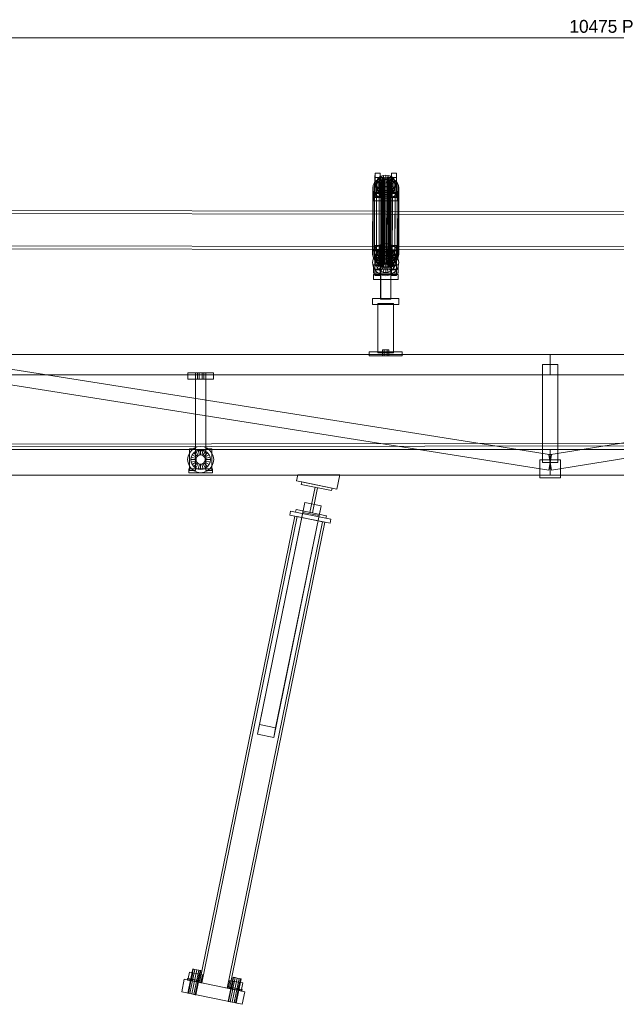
# Model space of a CAD drawing. Header units: millimetres. Extents: x -4738 to 65662, y -68080 to 6847.
# Tile 11 of 256: x 4168 to 5329, y -57278 to -55365. Entities that reach past the tile are written whole.
import ezdxf

# ---------------------------------------------------------------- set-up
doc = ezdxf.new("R2010")
doc.units = ezdxf.units.MM
doc.layers.add('COTAS_P', color=1, linetype='Continuous', lineweight=0)
doc.layers.add('R27_C10_CONJUNTO', color=7, linetype='Continuous', lineweight=0)
doc.dimstyles.new('R19_10', dxfattribs={"dimtxt": 25, "dimasz": 15, "dimexe": 15, "dimexo": 8, "dimgap": 10, "dimtad": 1, "dimtih": 1, "dimtoh": 1, "dimdsep": 46, "dimcen": 0.09, "dimadec": 0, "dimazin": 0, "dimtfac": 1, "dimtdec": 4, "dimtofl": 0, "dimtmove": 0, "dimatfit": 3, "dimfxl": 1, "dimtolj": 1, "dimtzin": 0, "dimarcsym": 0})

# ---------------------------------------------------------------- blocks, each defined once
blk = doc.blocks.new('DIM_R30_61')
at = {"layer": 'COTAS_P'}
for p, q in [((0, -55400), (15, -55395.5)), ((0, -56000), (0, -55400)), ((0, -55400), (10475, -55400)), ((0, -55400), (15, -55404.5)), ((10475, -55400), (10460, -55395.5)), ((10475, -55400), (10460, -55404.5)), ((10475, -56000), (10475, -55400))]:
    blk.add_line(p, q, dxfattribs=at)
blk.add_text('10475 P', height=25, dxfattribs=at).set_placement((5237.5, -55390))

msp = doc.modelspace()

# ---------------------------------------------------------------- linework, layer by layer
at = {"layer": 'R27_C10_CONJUNTO'}
for p, q in [((4859.174, -55671.066), (4859.186, -55663.036)), ((4869.174, -55671.066), (4859.174, -55671.066)), ((4859.203, -55710.385), (4859.174, -55671.066)), ((4859.186, -55663.036), (4869.186, -55663.036)), ((4859.186, -55663.036), (4859.216, -55702.355)), ((4866.756, -55671.445), (4870.689, -55668.971)), ((4869.186, -55663.036), (4869.174, -55671.066)), ((4869.174, -55671.066), (4869.203, -55710.385)), ((4869.216, -55702.355), (4869.186, -55663.036)), ((4870.689, -55668.971), (4870.678, -55675.854)), ((4870.689, -55668.971), (4875.27, -55667.416)), ((4875.695, -55676.065), (4870.689, -55668.971)), ((4873.596, -55671.53), (4880.169, -55670.821)), ((4875.27, -55667.416), (4875.26, -55674.299)), ((4875.27, -55667.416), (4880.188, -55666.886)), ((4877.865, -55675.329), (4875.27, -55667.416)), ((4880.169, -55670.821), (4879.97, -55799.875)), ((4880.169, -55670.821), (4886.744, -55671.53)), ((4880.188, -55666.886), (4880.177, -55673.769)), ((4880.194, -55675.078), (4880.188, -55666.886)), ((4880.188, -55666.886), (4885.106, -55667.416)), ((4882.523, -55675.329), (4885.106, -55667.416)), ((4884.695, -55676.065), (4889.689, -55668.971)), ((4885.106, -55667.416), (4885.095, -55674.299)), ((4885.106, -55667.416), (4889.689, -55668.971)), ((4889.689, -55668.971), (4889.678, -55675.854)), ((4889.689, -55668.971), (4893.626, -55671.445)), ((4891.174, -55671.066), (4891.186, -55663.036)), ((4901.174, -55671.066), (4891.174, -55671.066)), ((4891.203, -55710.385), (4891.174, -55671.066)), ((4891.186, -55663.036), (4901.186, -55663.036)), ((4891.186, -55663.036), (4891.216, -55702.355)), ((4901.186, -55663.036), (4901.174, -55671.066)), ((4901.174, -55671.066), (4901.203, -55710.385)), ((4901.216, -55702.355), (4901.186, -55663.036)), ((4854.785, -55691.627), (4855.647, -55686.242)), ((4855.647, -55686.242), (4855.447, -55815.297)), ((4855.647, -55686.242), (4858.18, -55681.224)), ((4858.18, -55681.224), (4857.981, -55810.279)), ((4858.18, -55681.224), (4862.213, -55676.915)), ((4861.199, -55682.45), (4861.189, -55689.333)), ((4861.833, -55685.305), (4861.189, -55689.333)), ((4861.189, -55689.333), (4871.189, -55689.333)), ((4861.189, -55689.333), (4861.839, -55693.361)), ((4861.199, -55682.45), (4861.844, -55678.422)), ((4871.199, -55682.45), (4861.199, -55682.45)), ((4861.85, -55686.478), (4861.199, -55682.45)), ((4861.844, -55678.422), (4861.833, -55685.305)), ((4863.728, -55681.551), (4861.833, -55685.305)), ((4861.833, -55685.305), (4871.494, -55687.425)), ((4861.85, -55686.478), (4861.839, -55693.361)), ((4861.844, -55678.422), (4863.739, -55674.668)), ((4871.505, -55680.542), (4861.844, -55678.422)), ((4871.507, -55684.358), (4861.85, -55686.478)), ((4863.751, -55690.232), (4861.85, -55686.478)), ((4862.213, -55676.915), (4862.014, -55805.969)), ((4862.213, -55676.915), (4867.471, -55673.608)), ((4863.739, -55674.668), (4863.728, -55681.551)), ((4866.745, -55678.328), (4863.728, -55681.551)), ((4863.728, -55681.551), (4872.392, -55685.647)), ((4863.739, -55674.668), (4866.756, -55671.445)), ((4872.402, -55678.764), (4863.739, -55674.668)), ((4863.751, -55690.232), (4863.74, -55697.115)), ((4872.408, -55686.136), (4863.751, -55690.232)), ((4866.773, -55693.455), (4863.751, -55690.232)), ((4866.756, -55671.445), (4866.745, -55678.328)), ((4870.678, -55675.854), (4866.745, -55678.328)), ((4866.745, -55678.328), (4873.821, -55684.12)), ((4873.831, -55677.237), (4866.756, -55671.445)), ((4873.839, -55687.663), (4866.773, -55693.455)), ((4867.471, -55673.608), (4867.272, -55802.663)), ((4867.471, -55673.608), (4873.596, -55671.53)), ((4875.26, -55674.299), (4870.678, -55675.854)), ((4870.678, -55675.854), (4875.684, -55682.948)), ((4875.704, -55688.835), (4870.71, -55695.929)), ((4871.201, -55681.303), (4870.97, -55831.006)), ((4871.189, -55689.333), (4871.199, -55682.45)), ((4871.189, -55689.333), (4871.494, -55687.425)), ((4871.497, -55691.241), (4871.189, -55689.333)), ((4871.505, -55680.542), (4871.199, -55682.45)), ((4871.199, -55682.45), (4871.507, -55684.358)), ((4871.201, -55681.303), (4871.506, -55679.395)), ((4871.509, -55683.211), (4871.201, -55681.303)), ((4871.506, -55679.395), (4871.275, -55829.098)), ((4871.509, -55683.211), (4871.278, -55832.914)), ((4871.494, -55687.425), (4871.505, -55680.542)), ((4871.494, -55687.425), (4872.392, -55685.647)), ((4871.497, -55691.241), (4871.507, -55684.358)), ((4872.402, -55678.764), (4871.505, -55680.542)), ((4871.506, -55679.395), (4872.404, -55677.617)), ((4871.507, -55684.358), (4872.408, -55686.136)), ((4872.41, -55684.989), (4871.509, -55683.211)), ((4872.404, -55677.617), (4872.173, -55827.32)), ((4872.41, -55684.989), (4872.178, -55834.692)), ((4872.392, -55685.647), (4872.402, -55678.764)), ((4872.392, -55685.647), (4873.821, -55684.12)), ((4872.397, -55693.019), (4872.408, -55686.136)), ((4873.831, -55677.237), (4872.402, -55678.764)), ((4872.404, -55677.617), (4873.833, -55676.09)), ((4872.408, -55686.136), (4873.839, -55687.663)), ((4873.841, -55686.516), (4872.41, -55684.989)), ((4873.596, -55671.53), (4873.396, -55800.584)), ((4873.833, -55676.09), (4873.602, -55825.793)), ((4873.841, -55686.516), (4873.61, -55836.219)), ((4873.821, -55684.12), (4873.831, -55677.237)), ((4873.821, -55684.12), (4875.684, -55682.948)), ((4873.829, -55694.546), (4873.839, -55687.663)), ((4875.695, -55676.065), (4873.831, -55677.237)), ((4873.833, -55676.09), (4875.696, -55674.918)), ((4873.839, -55687.663), (4875.704, -55688.835)), ((4875.706, -55687.688), (4873.841, -55686.516)), ((4880.177, -55673.769), (4875.26, -55674.299)), ((4875.26, -55674.299), (4877.854, -55682.212)), ((4877.875, -55689.571), (4875.293, -55697.484)), ((4875.696, -55674.918), (4875.465, -55824.622)), ((4875.706, -55687.688), (4875.474, -55837.391)), ((4875.684, -55682.948), (4875.695, -55676.065)), ((4875.684, -55682.948), (4877.854, -55682.212)), ((4875.694, -55695.718), (4875.704, -55688.835)), ((4877.865, -55675.329), (4875.695, -55676.065)), ((4875.696, -55674.918), (4877.866, -55674.182)), ((4875.704, -55688.835), (4877.875, -55689.571)), ((4877.877, -55688.424), (4875.706, -55687.688)), ((4877.866, -55674.182), (4877.635, -55823.885)), ((4877.877, -55688.424), (4877.646, -55838.127)), ((4877.854, -55682.212), (4877.865, -55675.329)), ((4877.854, -55682.212), (4880.183, -55681.961)), ((4880.194, -55675.078), (4877.865, -55675.329)), ((4877.865, -55696.454), (4877.875, -55689.571)), ((4877.866, -55674.182), (4880.196, -55673.931)), ((4877.875, -55689.571), (4880.205, -55689.822)), ((4880.207, -55688.675), (4877.877, -55688.424)), ((4880.196, -55673.931), (4879.964, -55823.634)), ((4880.207, -55688.675), (4879.975, -55838.379)), ((4885.095, -55674.299), (4880.177, -55673.769)), ((4880.177, -55673.769), (4880.183, -55681.961)), ((4880.183, -55681.961), (4880.194, -55675.078)), ((4880.183, -55681.961), (4882.513, -55682.212)), ((4882.523, -55675.329), (4880.194, -55675.078)), ((4880.194, -55696.705), (4880.205, -55689.822)), ((4880.196, -55673.931), (4882.525, -55674.182)), ((4880.205, -55689.822), (4882.534, -55689.571)), ((4880.205, -55689.822), (4880.211, -55698.014)), ((4882.536, -55688.424), (4880.207, -55688.675)), ((4882.525, -55674.182), (4882.294, -55823.885)), ((4882.536, -55688.424), (4882.304, -55838.127)), ((4885.095, -55674.299), (4882.513, -55682.212)), ((4882.513, -55682.212), (4882.523, -55675.329)), ((4882.513, -55682.212), (4884.684, -55682.948)), ((4884.695, -55676.065), (4882.523, -55675.329)), ((4882.523, -55696.454), (4882.534, -55689.571)), ((4882.525, -55674.182), (4884.696, -55674.918)), ((4882.534, -55689.571), (4884.704, -55688.835)), ((4882.534, -55689.571), (4885.128, -55697.484)), ((4884.706, -55687.688), (4882.536, -55688.424)), ((4884.696, -55674.918), (4884.465, -55824.622)), ((4884.706, -55687.688), (4884.474, -55837.391)), ((4889.678, -55675.854), (4884.684, -55682.948)), ((4884.684, -55682.948), (4884.695, -55676.065)), ((4884.684, -55682.948), (4886.549, -55684.12)), ((4884.694, -55695.718), (4884.704, -55688.835)), ((4886.559, -55677.237), (4884.695, -55676.065)), ((4884.696, -55674.918), (4886.561, -55676.09)), ((4884.704, -55688.835), (4886.567, -55687.663)), ((4884.704, -55688.835), (4889.71, -55695.929)), ((4886.569, -55686.516), (4884.706, -55687.688)), ((4889.678, -55675.854), (4885.095, -55674.299)), ((4886.561, -55676.09), (4886.33, -55825.793)), ((4886.569, -55686.516), (4886.338, -55836.219)), ((4886.744, -55671.53), (4886.544, -55800.584)), ((4886.549, -55684.12), (4886.559, -55677.237)), ((4893.615, -55678.328), (4886.549, -55684.12)), ((4886.549, -55684.12), (4887.98, -55685.647)), ((4886.557, -55694.546), (4886.567, -55687.663)), ((4886.559, -55677.237), (4893.626, -55671.445)), ((4887.991, -55678.764), (4886.559, -55677.237)), ((4886.561, -55676.09), (4887.993, -55677.617)), ((4886.567, -55687.663), (4887.996, -55686.136)), ((4886.567, -55687.663), (4893.643, -55693.455)), ((4887.998, -55684.989), (4886.569, -55686.516)), ((4886.744, -55671.53), (4892.871, -55673.608)), ((4887.993, -55677.617), (4887.761, -55827.32)), ((4887.998, -55684.989), (4887.767, -55834.692)), ((4887.98, -55685.647), (4887.991, -55678.764)), ((4896.637, -55681.551), (4887.98, -55685.647)), ((4887.98, -55685.647), (4888.881, -55687.425)), ((4887.986, -55693.019), (4887.996, -55686.136)), ((4887.991, -55678.764), (4896.648, -55674.668)), ((4888.891, -55680.542), (4887.991, -55678.764)), ((4887.993, -55677.617), (4888.893, -55679.395)), ((4887.996, -55686.136), (4888.894, -55684.358)), ((4887.996, -55686.136), (4896.66, -55690.232)), ((4888.896, -55683.211), (4887.998, -55684.989)), ((4888.893, -55679.395), (4888.661, -55829.098)), ((4888.896, -55683.211), (4888.664, -55832.914)), ((4888.881, -55687.425), (4888.891, -55680.542)), ((4898.538, -55685.305), (4888.881, -55687.425)), ((4888.881, -55687.425), (4889.189, -55689.333)), ((4888.883, -55691.241), (4888.894, -55684.358)), ((4889.189, -55689.333), (4888.883, -55691.241)), ((4888.891, -55680.542), (4898.549, -55678.422)), ((4889.199, -55682.45), (4888.891, -55680.542)), ((4888.893, -55679.395), (4889.201, -55681.303)), ((4888.894, -55684.358), (4889.199, -55682.45)), ((4888.894, -55684.358), (4898.555, -55686.478)), ((4889.201, -55681.303), (4888.896, -55683.211)), ((4888.97, -55831.006), (4889.201, -55681.303)), ((4889.199, -55682.45), (4889.189, -55689.333)), ((4889.189, -55689.333), (4899.189, -55689.333)), ((4899.199, -55682.45), (4889.199, -55682.45)), ((4893.615, -55678.328), (4889.678, -55675.854)), ((4892.871, -55673.608), (4892.672, -55802.663)), ((4892.871, -55673.608), (4898.134, -55676.915)), ((4893.626, -55671.445), (4893.615, -55678.328)), ((4896.637, -55681.551), (4893.615, -55678.328)), ((4893.626, -55671.445), (4896.648, -55674.668)), ((4896.66, -55690.232), (4893.643, -55693.455)), ((4896.648, -55674.668), (4896.637, -55681.551)), ((4898.538, -55685.305), (4896.637, -55681.551)), ((4896.648, -55674.668), (4898.549, -55678.422)), ((4896.66, -55690.232), (4896.649, -55697.115)), ((4898.555, -55686.478), (4896.66, -55690.232)), ((4898.134, -55676.915), (4897.935, -55805.969)), ((4898.134, -55676.915), (4902.174, -55681.224)), ((4898.549, -55678.422), (4898.538, -55685.305)), ((4899.189, -55689.333), (4898.538, -55685.305)), ((4898.555, -55686.478), (4898.544, -55693.361)), ((4898.544, -55693.361), (4899.189, -55689.333)), ((4898.549, -55678.422), (4899.199, -55682.45)), ((4899.199, -55682.45), (4898.555, -55686.478)), ((4899.189, -55689.333), (4899.199, -55682.45)), ((4902.174, -55681.224), (4901.975, -55810.279)), ((4902.174, -55681.224), (4904.716, -55686.242)), ((4904.716, -55686.242), (4904.516, -55815.297)), ((4904.716, -55686.242), (4905.585, -55691.627)), ((4854.785, -55691.627), (4854.586, -55820.682)), ((4855.655, -55697.012), (4854.785, -55691.627)), ((4855.655, -55697.012), (4855.455, -55826.067)), ((4858.196, -55702.031), (4855.655, -55697.012)), ((4856.202, -55708.747), (4856.215, -55700.717)), ((4904.202, -55708.747), (4856.202, -55708.747)), ((4856.208, -55716.939), (4856.202, -55708.747)), ((4856.221, -55708.909), (4856.208, -55716.939)), ((4856.215, -55700.717), (4904.215, -55700.717)), ((4856.215, -55700.717), (4856.221, -55708.909)), ((4904.221, -55708.909), (4856.221, -55708.909)), ((4858.196, -55702.031), (4857.996, -55831.085)), ((4862.236, -55706.34), (4858.196, -55702.031)), ((4859.216, -55702.355), (4859.203, -55710.385)), ((4869.216, -55702.355), (4859.216, -55702.355)), ((4861.839, -55693.361), (4871.497, -55691.241)), ((4861.839, -55693.361), (4863.74, -55697.115)), ((4862.236, -55706.34), (4862.036, -55835.394)), ((4867.499, -55709.646), (4862.236, -55706.34)), ((4863.74, -55697.115), (4872.397, -55693.019)), ((4863.74, -55697.115), (4866.762, -55700.338)), ((4866.773, -55693.455), (4866.762, -55700.338)), ((4866.762, -55700.338), (4873.829, -55694.546)), ((4866.762, -55700.338), (4870.699, -55702.812)), ((4870.71, -55695.929), (4866.773, -55693.455)), ((4869.203, -55710.385), (4869.216, -55702.355)), ((4870.208, -55704.605), (4890.208, -55704.604)), ((4870.208, -55704.86), (4870.208, -55704.605)), ((4870.211, -55907.22), (4870.208, -55704.605)), ((4890.208, -55704.859), (4870.208, -55704.86)), ((4870.211, -55907.474), (4870.208, -55704.86)), ((4870.699, -55702.812), (4875.694, -55695.718)), ((4870.71, -55695.929), (4870.699, -55702.812)), ((4870.699, -55702.812), (4875.283, -55704.367)), ((4875.293, -55697.484), (4870.71, -55695.929)), ((4872.397, -55693.019), (4871.497, -55691.241)), ((4873.829, -55694.546), (4872.397, -55693.019)), ((4875.694, -55695.718), (4873.829, -55694.546)), ((4875.283, -55704.367), (4877.865, -55696.454)), ((4875.293, -55697.484), (4875.283, -55704.367)), ((4875.283, -55704.367), (4880.201, -55704.897)), ((4880.211, -55698.014), (4875.293, -55697.484)), ((4877.865, -55696.454), (4875.694, -55695.718)), ((4880.194, -55696.705), (4877.865, -55696.454)), ((4882.523, -55696.454), (4880.194, -55696.705)), ((4880.201, -55704.897), (4880.194, -55696.705)), ((4880.211, -55698.014), (4880.201, -55704.897)), ((4880.201, -55704.897), (4885.118, -55704.367)), ((4885.128, -55697.484), (4880.211, -55698.014)), ((4884.694, -55695.718), (4882.523, -55696.454)), ((4885.118, -55704.367), (4882.523, -55696.454)), ((4886.557, -55694.546), (4884.694, -55695.718)), ((4889.699, -55702.812), (4884.694, -55695.718)), ((4885.128, -55697.484), (4885.118, -55704.367)), ((4885.118, -55704.367), (4889.699, -55702.812)), ((4889.71, -55695.929), (4885.128, -55697.484)), ((4887.986, -55693.019), (4886.557, -55694.546)), ((4893.632, -55700.338), (4886.557, -55694.546)), ((4888.883, -55691.241), (4887.986, -55693.019)), ((4896.649, -55697.115), (4887.986, -55693.019)), ((4898.544, -55693.361), (4888.883, -55691.241)), ((4889.71, -55695.929), (4889.699, -55702.812)), ((4889.699, -55702.812), (4893.632, -55700.338)), ((4893.643, -55693.455), (4889.71, -55695.929)), ((4890.208, -55704.604), (4890.208, -55704.859)), ((4890.211, -55907.219), (4890.208, -55704.604)), ((4890.208, -55704.859), (4890.211, -55907.474)), ((4891.216, -55702.355), (4891.203, -55710.385)), ((4901.216, -55702.355), (4891.216, -55702.355)), ((4898.157, -55706.34), (4892.899, -55709.646)), ((4893.643, -55693.455), (4893.632, -55700.338)), ((4893.632, -55700.338), (4896.649, -55697.115)), ((4896.649, -55697.115), (4898.544, -55693.361)), ((4898.157, -55706.34), (4897.957, -55835.394)), ((4902.19, -55702.031), (4898.157, -55706.34)), ((4901.203, -55710.385), (4901.216, -55702.355)), ((4902.19, -55702.031), (4901.99, -55831.085)), ((4904.724, -55697.012), (4902.19, -55702.031)), ((4904.215, -55700.717), (4904.202, -55708.747)), ((4904.202, -55708.747), (4904.208, -55716.939)), ((4904.208, -55716.939), (4904.221, -55708.909)), ((4904.221, -55708.909), (4904.215, -55700.717)), ((4904.724, -55697.012), (4904.524, -55826.067)), ((4905.585, -55691.627), (4904.724, -55697.012)), ((4905.386, -55820.682), (4905.585, -55691.627)), ((4856.208, -55716.939), (4904.208, -55716.939)), ((4859.203, -55710.385), (4869.203, -55710.385)), ((4867.499, -55709.646), (4867.299, -55838.701)), ((4873.626, -55711.725), (4867.499, -55709.646)), ((4873.626, -55711.725), (4873.427, -55840.779)), ((4880.201, -55712.434), (4873.626, -55711.725)), ((4880.201, -55712.434), (4880.001, -55841.488)), ((4886.774, -55711.725), (4880.201, -55712.434)), ((4886.774, -55711.725), (4886.575, -55840.779)), ((4892.899, -55709.646), (4886.774, -55711.725)), ((4891.203, -55710.385), (4901.203, -55710.385)), ((4892.899, -55709.646), (4892.699, -55838.701)), ((3900.106, -55741.002), (4880.106, -55742.518)), ((4880.116, -55736.518), (3900.116, -55735.002)), ((4880.106, -55742.518), (4880, -55811.347)), ((4880.009, -55805.347), (4880.116, -55736.518)), ((4880.116, -55736.518), (4880.106, -55742.518)), ((4880.106, -55742.518), (5860.106, -55744.033)), ((5860.116, -55738.033), (4880.116, -55736.518)), ((3900.009, -55803.831), (4880.009, -55805.347)), ((4858.956, -55811.592), (4858.969, -55803.562)), ((4858.969, -55803.562), (4868.969, -55803.562)), ((4858.969, -55803.562), (4858.998, -55842.881)), ((4867.272, -55802.663), (4862.014, -55805.969)), ((4873.396, -55800.584), (4867.272, -55802.663)), ((4868.969, -55803.562), (4868.956, -55811.592)), ((4868.998, -55842.881), (4868.969, -55803.562)), ((4879.97, -55799.875), (4873.396, -55800.584)), ((4886.544, -55800.584), (4879.97, -55799.875)), ((4892.672, -55802.663), (4886.544, -55800.584)), ((4890.956, -55811.592), (4890.969, -55803.562)), ((4890.969, -55803.562), (4900.969, -55803.562)), ((4890.969, -55803.562), (4890.998, -55842.881)), ((4897.935, -55805.969), (4892.672, -55802.663)), ((4900.969, -55803.562), (4900.956, -55811.592)), ((4900.998, -55842.881), (4900.969, -55803.562)), ((4880, -55811.347), (3900, -55809.831)), ((4855.447, -55815.297), (4854.586, -55820.682)), ((4854.586, -55820.682), (4855.455, -55826.067)), ((4857.981, -55810.279), (4855.447, -55815.297)), ((4855.465, -55830.173), (4858.003, -55824.047)), ((4862.014, -55805.969), (4857.981, -55810.279)), ((4858.003, -55824.047), (4862.039, -55818.786)), ((4868.956, -55811.592), (4858.956, -55811.592)), ((4858.986, -55850.911), (4858.956, -55811.592)), ((4859, -55813.747), (4869, -55813.747)), ((4859, -55813.747), (4859, -55861.747)), ((4860.982, -55822.976), (4860.971, -55829.859)), ((4860.982, -55822.976), (4861.626, -55818.948)), ((4870.982, -55822.976), (4860.982, -55822.976)), ((4861.632, -55827.004), (4860.982, -55822.976)), ((4861.626, -55818.948), (4861.616, -55825.831)), ((4863.511, -55822.077), (4861.616, -55825.831)), ((4861.626, -55818.948), (4863.522, -55815.194)), ((4871.287, -55821.068), (4861.626, -55818.948)), ((4862.039, -55818.786), (4867.3, -55814.75)), ((4863.522, -55815.194), (4863.511, -55822.077)), ((4866.528, -55818.854), (4863.511, -55822.077)), ((4863.511, -55822.077), (4872.174, -55826.173)), ((4863.522, -55815.194), (4866.539, -55811.971)), ((4872.185, -55819.29), (4863.522, -55815.194)), ((4863.546, -55827.247), (4866.565, -55823.312)), ((4866.539, -55811.971), (4866.528, -55818.854)), ((4870.461, -55816.38), (4866.528, -55818.854)), ((4866.528, -55818.854), (4873.603, -55824.646)), ((4866.539, -55811.971), (4870.472, -55809.497)), ((4873.614, -55817.763), (4866.539, -55811.971)), ((4866.565, -55823.312), (4870.5, -55820.292)), ((4873.636, -55830.383), (4866.565, -55823.312)), ((4867.3, -55814.75), (4873.426, -55812.212)), ((4868.956, -55811.592), (4868.986, -55850.911)), ((4869, -55861.747), (4869, -55813.747)), ((4870.472, -55809.497), (4870.461, -55816.38)), ((4875.042, -55814.825), (4870.461, -55816.38)), ((4870.461, -55816.38), (4875.467, -55823.474)), ((4870.472, -55809.497), (4875.053, -55807.943)), ((4875.477, -55816.591), (4870.472, -55809.497)), ((4870.5, -55820.292), (4875.082, -55818.394)), ((4875.5, -55828.953), (4870.5, -55820.292)), ((4870.971, -55829.859), (4870.982, -55822.976)), ((4871.287, -55821.068), (4870.982, -55822.976)), ((4870.982, -55822.976), (4871.29, -55824.884)), ((4871.277, -55827.951), (4871.287, -55821.068)), ((4872.185, -55819.29), (4871.287, -55821.068)), ((4872.174, -55826.173), (4872.185, -55819.29)), ((4873.614, -55817.763), (4872.185, -55819.29)), ((4873.426, -55812.212), (4880, -55811.347)), ((4873.603, -55824.646), (4873.614, -55817.763)), ((4873.603, -55824.646), (4875.467, -55823.474)), ((4875.477, -55816.591), (4873.614, -55817.763)), ((4875.053, -55807.943), (4875.042, -55814.825)), ((4879.96, -55814.295), (4875.042, -55814.825)), ((4875.042, -55814.825), (4877.637, -55822.738)), ((4875.053, -55807.943), (4879.97, -55807.412)), ((4877.647, -55815.855), (4875.053, -55807.943)), ((4875.082, -55818.394), (4880, -55817.747)), ((4877.671, -55828.054), (4875.082, -55818.394)), ((4877.635, -55823.885), (4875.465, -55824.622)), ((4875.467, -55823.474), (4875.477, -55816.591)), ((4875.467, -55823.474), (4877.637, -55822.738)), ((4877.647, -55815.855), (4875.477, -55816.591)), ((4879.964, -55823.634), (4877.635, -55823.885)), ((4877.637, -55822.738), (4877.647, -55815.855)), ((4877.637, -55822.738), (4879.966, -55822.487)), ((4879.976, -55815.604), (4877.647, -55815.855)), ((4879.97, -55807.412), (4879.96, -55814.295)), ((4884.878, -55814.825), (4879.96, -55814.295)), ((4879.96, -55814.295), (4879.966, -55822.487)), ((4882.294, -55823.885), (4879.964, -55823.634)), ((4879.966, -55822.487), (4879.976, -55815.604)), ((4879.966, -55822.487), (4882.295, -55822.738)), ((4879.976, -55815.604), (4879.97, -55807.412)), ((4879.97, -55807.412), (4884.888, -55807.943)), ((4882.306, -55815.855), (4879.976, -55815.604)), ((5860, -55812.862), (4880, -55811.347)), ((4880, -55811.347), (4886.574, -55812.212)), ((4880, -55827.747), (4880, -55817.747)), ((4880, -55817.747), (4884.918, -55818.394)), ((4880.009, -55805.347), (5860.009, -55806.863)), ((4884.465, -55824.622), (4882.294, -55823.885)), ((4884.878, -55814.825), (4882.295, -55822.738)), ((4882.295, -55822.738), (4882.306, -55815.855)), ((4882.295, -55822.738), (4884.467, -55823.474)), ((4882.306, -55815.855), (4884.888, -55807.943)), ((4884.477, -55816.591), (4882.306, -55815.855)), ((4882.329, -55828.054), (4884.918, -55818.394)), ((4889.461, -55816.38), (4884.467, -55823.474)), ((4884.467, -55823.474), (4884.477, -55816.591)), ((4884.467, -55823.474), (4886.331, -55824.646)), ((4884.477, -55816.591), (4889.472, -55809.497)), ((4886.342, -55817.763), (4884.477, -55816.591)), ((4884.5, -55828.953), (4889.5, -55820.292)), ((4884.888, -55807.943), (4884.878, -55814.825)), ((4889.461, -55816.38), (4884.878, -55814.825)), ((4884.888, -55807.943), (4889.472, -55809.497)), ((4884.918, -55818.394), (4889.5, -55820.292)), ((4886.331, -55824.646), (4886.342, -55817.763)), ((4893.398, -55818.854), (4886.331, -55824.646)), ((4886.342, -55817.763), (4893.409, -55811.971)), ((4887.773, -55819.29), (4886.342, -55817.763)), ((4886.364, -55830.383), (4893.435, -55823.312)), ((4886.574, -55812.212), (4892.7, -55814.75)), ((4887.763, -55826.173), (4887.773, -55819.29)), ((4896.42, -55822.077), (4887.763, -55826.173)), ((4887.773, -55819.29), (4896.431, -55815.194)), ((4888.674, -55821.068), (4887.773, -55819.29)), ((4888.663, -55827.951), (4888.674, -55821.068)), ((4888.674, -55821.068), (4898.332, -55818.948)), ((4888.982, -55822.976), (4888.674, -55821.068)), ((4888.677, -55824.884), (4888.982, -55822.976)), ((4888.982, -55822.976), (4888.971, -55829.859)), ((4898.982, -55822.976), (4888.982, -55822.976)), ((4889.472, -55809.497), (4889.461, -55816.38)), ((4893.398, -55818.854), (4889.461, -55816.38)), ((4889.472, -55809.497), (4893.409, -55811.971)), ((4889.5, -55820.292), (4893.435, -55823.312)), ((4900.956, -55811.592), (4890.956, -55811.592)), ((4890.986, -55850.911), (4890.956, -55811.592)), ((4891, -55813.747), (4901, -55813.747)), ((4891, -55813.747), (4891, -55861.747)), ((4892.7, -55814.75), (4897.961, -55818.786)), ((4893.409, -55811.971), (4893.398, -55818.854)), ((4896.42, -55822.077), (4893.398, -55818.854)), ((4893.409, -55811.971), (4896.431, -55815.194)), ((4893.435, -55823.312), (4896.454, -55827.247)), ((4896.431, -55815.194), (4896.42, -55822.077)), ((4898.321, -55825.831), (4896.42, -55822.077)), ((4896.431, -55815.194), (4898.332, -55818.948)), ((4901.975, -55810.279), (4897.935, -55805.969)), ((4897.961, -55818.786), (4901.997, -55824.047)), ((4898.332, -55818.948), (4898.321, -55825.831)), ((4898.332, -55818.948), (4898.982, -55822.976)), ((4898.982, -55822.976), (4898.338, -55827.004)), ((4898.971, -55829.859), (4898.982, -55822.976)), ((4900.956, -55811.592), (4900.986, -55850.911)), ((4901, -55861.747), (4901, -55813.747)), ((4904.516, -55815.297), (4901.975, -55810.279)), ((4901.997, -55824.047), (4904.535, -55830.173)), ((4905.386, -55820.682), (4904.516, -55815.297)), ((4904.524, -55826.067), (4905.386, -55820.682)), ((4854.6, -55836.747), (4855.465, -55830.173)), ((4855.465, -55843.321), (4854.6, -55836.747)), ((4855.455, -55826.067), (4857.996, -55831.085)), ((4858.003, -55849.447), (4855.465, -55843.321)), ((4855.985, -55849.273), (4855.997, -55841.243)), ((4855.997, -55841.243), (4903.997, -55841.243)), ((4855.997, -55841.243), (4856.003, -55849.435)), ((4857.996, -55831.085), (4862.036, -55835.394)), ((4858.998, -55842.881), (4858.986, -55850.911)), ((4868.998, -55842.881), (4858.998, -55842.881)), ((4861.616, -55825.831), (4860.971, -55829.859)), ((4860.971, -55829.859), (4870.971, -55829.859)), ((4860.971, -55829.859), (4861.622, -55833.887)), ((4861, -55836.747), (4861.647, -55831.829)), ((4871, -55836.747), (4861, -55836.747)), ((4861.647, -55841.664), (4861, -55836.747)), ((4861.616, -55825.831), (4871.277, -55827.951)), ((4861.632, -55827.004), (4861.622, -55833.887)), ((4861.622, -55833.887), (4871.279, -55831.767)), ((4861.622, -55833.887), (4863.523, -55837.641)), ((4871.29, -55824.884), (4861.632, -55827.004)), ((4863.533, -55830.758), (4861.632, -55827.004)), ((4861.647, -55831.829), (4863.546, -55827.247)), ((4871.307, -55834.418), (4861.647, -55831.829)), ((4871.307, -55839.076), (4861.647, -55841.664)), ((4863.546, -55846.247), (4861.647, -55841.664)), ((4862.036, -55835.394), (4867.299, -55838.701)), ((4863.533, -55830.758), (4863.523, -55837.641)), ((4863.523, -55837.641), (4872.18, -55833.545)), ((4863.523, -55837.641), (4866.545, -55840.864)), ((4872.191, -55826.662), (4863.533, -55830.758)), ((4866.555, -55833.981), (4863.533, -55830.758)), ((4872.206, -55832.247), (4863.546, -55827.247)), ((4872.206, -55841.247), (4863.546, -55846.247)), ((4866.555, -55833.981), (4866.545, -55840.864)), ((4866.545, -55840.864), (4873.611, -55835.072)), ((4866.545, -55840.864), (4870.482, -55843.338)), ((4873.622, -55828.189), (4866.555, -55833.981)), ((4870.492, -55836.455), (4866.555, -55833.981)), ((4873.636, -55843.111), (4866.565, -55850.182)), ((4867.299, -55838.701), (4873.427, -55840.779)), ((4868.986, -55850.911), (4868.998, -55842.881)), ((4870.482, -55843.338), (4875.476, -55836.244)), ((4870.492, -55836.455), (4870.482, -55843.338)), ((4870.482, -55843.338), (4875.065, -55844.893)), ((4875.487, -55829.361), (4870.492, -55836.455)), ((4875.076, -55838.01), (4870.492, -55836.455)), ((4871.275, -55829.098), (4870.97, -55831.006)), ((4870.97, -55831.006), (4871.278, -55832.914)), ((4870.971, -55829.859), (4871.277, -55827.951)), ((4871.279, -55831.767), (4870.971, -55829.859)), ((4871, -55836.747), (4871.307, -55834.418)), ((4871.307, -55839.076), (4871, -55836.747)), ((4872.173, -55827.32), (4871.275, -55829.098)), ((4871.277, -55827.951), (4872.174, -55826.173)), ((4871.278, -55832.914), (4872.178, -55834.692)), ((4871.279, -55831.767), (4871.29, -55824.884)), ((4872.18, -55833.545), (4871.279, -55831.767)), ((4871.29, -55824.884), (4872.191, -55826.662)), ((4871.307, -55834.418), (4872.206, -55832.247)), ((4872.206, -55841.247), (4871.307, -55839.076)), ((4873.602, -55825.793), (4872.173, -55827.32)), ((4872.174, -55826.173), (4873.603, -55824.646)), ((4872.178, -55834.692), (4873.61, -55836.219)), ((4872.18, -55833.545), (4872.191, -55826.662)), ((4873.611, -55835.072), (4872.18, -55833.545)), ((4872.191, -55826.662), (4873.622, -55828.189)), ((4872.206, -55832.247), (4873.636, -55830.383)), ((4873.636, -55843.111), (4872.206, -55841.247)), ((4873.427, -55840.779), (4880.001, -55841.488)), ((4875.465, -55824.622), (4873.602, -55825.793)), ((4873.61, -55836.219), (4875.474, -55837.391)), ((4873.611, -55835.072), (4873.622, -55828.189)), ((4875.476, -55836.244), (4873.611, -55835.072)), ((4873.622, -55828.189), (4875.487, -55829.361)), ((4873.636, -55830.383), (4875.5, -55828.953)), ((4875.5, -55844.541), (4873.636, -55843.111)), ((4875.065, -55844.893), (4877.647, -55836.98)), ((4875.076, -55838.01), (4875.065, -55844.893)), ((4877.658, -55830.097), (4875.076, -55838.01)), ((4879.994, -55838.54), (4875.076, -55838.01)), ((4875.474, -55837.391), (4877.646, -55838.127)), ((4875.476, -55836.244), (4875.487, -55829.361)), ((4877.647, -55836.98), (4875.476, -55836.244)), ((4875.487, -55829.361), (4877.658, -55830.097)), ((4875.5, -55828.953), (4877.671, -55828.054)), ((4877.646, -55838.127), (4879.975, -55838.379)), ((4877.647, -55836.98), (4877.658, -55830.097)), ((4879.977, -55837.231), (4877.647, -55836.98)), ((4877.658, -55830.097), (4879.988, -55830.348)), ((4877.671, -55828.054), (4880, -55827.747)), ((4879.975, -55838.379), (4882.304, -55838.127)), ((4879.977, -55837.231), (4879.988, -55830.348)), ((4882.306, -55836.98), (4879.977, -55837.231)), ((4879.983, -55845.423), (4879.977, -55837.231)), ((4879.994, -55838.54), (4879.983, -55845.423)), ((4879.988, -55830.348), (4882.317, -55830.097)), ((4879.988, -55830.348), (4879.994, -55838.54)), ((4884.911, -55838.01), (4879.994, -55838.54)), ((4880, -55827.747), (4882.329, -55828.054)), ((4880.001, -55841.488), (4886.575, -55840.779)), ((4882.304, -55838.127), (4884.474, -55837.391)), ((4882.306, -55836.98), (4882.317, -55830.097)), ((4884.476, -55836.244), (4882.306, -55836.98)), ((4884.9, -55844.893), (4882.306, -55836.98)), ((4882.317, -55830.097), (4884.487, -55829.361)), ((4882.317, -55830.097), (4884.911, -55838.01)), ((4882.329, -55828.054), (4884.5, -55828.953)), ((4886.33, -55825.793), (4884.465, -55824.622)), ((4884.474, -55837.391), (4886.338, -55836.219)), ((4884.476, -55836.244), (4884.487, -55829.361)), ((4886.339, -55835.072), (4884.476, -55836.244)), ((4889.482, -55843.338), (4884.476, -55836.244)), ((4884.487, -55829.361), (4886.35, -55828.189)), ((4884.487, -55829.361), (4889.492, -55836.455)), ((4884.5, -55828.953), (4886.364, -55830.383)), ((4886.364, -55843.111), (4884.5, -55844.541)), ((4884.911, -55838.01), (4884.9, -55844.893)), ((4884.9, -55844.893), (4889.482, -55843.338)), ((4889.492, -55836.455), (4884.911, -55838.01)), ((4887.761, -55827.32), (4886.33, -55825.793)), ((4886.331, -55824.646), (4887.763, -55826.173)), ((4886.338, -55836.219), (4887.767, -55834.692)), ((4886.339, -55835.072), (4886.35, -55828.189)), ((4887.768, -55833.545), (4886.339, -55835.072)), ((4893.415, -55840.864), (4886.339, -55835.072)), ((4886.35, -55828.189), (4887.779, -55826.662)), ((4886.35, -55828.189), (4893.425, -55833.981)), ((4886.364, -55830.383), (4887.794, -55832.247)), ((4887.794, -55841.247), (4886.364, -55843.111)), ((4886.364, -55843.111), (4893.435, -55850.182)), ((4886.575, -55840.779), (4892.699, -55838.701)), ((4888.661, -55829.098), (4887.761, -55827.32)), ((4887.763, -55826.173), (4888.663, -55827.951)), ((4887.767, -55834.692), (4888.664, -55832.914)), ((4887.768, -55833.545), (4887.779, -55826.662)), ((4888.666, -55831.767), (4887.768, -55833.545)), ((4896.432, -55837.641), (4887.768, -55833.545)), ((4887.779, -55826.662), (4888.677, -55824.884)), ((4887.779, -55826.662), (4896.442, -55830.758)), ((4887.794, -55832.247), (4896.454, -55827.247)), ((4887.794, -55832.247), (4888.693, -55834.418)), ((4888.693, -55839.076), (4887.794, -55841.247)), ((4887.794, -55841.247), (4896.454, -55846.247)), ((4888.97, -55831.006), (4888.661, -55829.098)), ((4898.321, -55825.831), (4888.663, -55827.951)), ((4888.663, -55827.951), (4888.971, -55829.859)), ((4888.664, -55832.914), (4888.97, -55831.006)), ((4888.666, -55831.767), (4888.677, -55824.884)), ((4888.971, -55829.859), (4888.666, -55831.767)), ((4898.327, -55833.887), (4888.666, -55831.767)), ((4888.677, -55824.884), (4898.338, -55827.004)), ((4888.693, -55834.418), (4898.353, -55831.829)), ((4888.693, -55834.418), (4889, -55836.747)), ((4889, -55836.747), (4888.693, -55839.076)), ((4888.693, -55839.076), (4898.353, -55841.664)), ((4888.971, -55829.859), (4898.971, -55829.859)), ((4899, -55836.747), (4889, -55836.747)), ((4889.492, -55836.455), (4889.482, -55843.338)), ((4889.482, -55843.338), (4893.415, -55840.864)), ((4893.425, -55833.981), (4889.492, -55836.455)), ((4890.998, -55842.881), (4890.986, -55850.911)), ((4900.998, -55842.881), (4890.998, -55842.881)), ((4892.699, -55838.701), (4897.957, -55835.394)), ((4893.425, -55833.981), (4893.415, -55840.864)), ((4893.415, -55840.864), (4896.432, -55837.641)), ((4896.442, -55830.758), (4893.425, -55833.981)), ((4896.442, -55830.758), (4896.432, -55837.641)), ((4896.432, -55837.641), (4898.327, -55833.887)), ((4898.338, -55827.004), (4896.442, -55830.758)), ((4896.454, -55827.247), (4898.353, -55831.829)), ((4898.353, -55841.664), (4896.454, -55846.247)), ((4897.957, -55835.394), (4901.99, -55831.085)), ((4898.971, -55829.859), (4898.321, -55825.831)), ((4898.338, -55827.004), (4898.327, -55833.887)), ((4898.327, -55833.887), (4898.971, -55829.859)), ((4898.353, -55831.829), (4899, -55836.747)), ((4899, -55836.747), (4898.353, -55841.664)), ((4900.986, -55850.911), (4900.998, -55842.881)), ((4901.99, -55831.085), (4904.524, -55826.067)), ((4904.535, -55843.321), (4901.997, -55849.447)), ((4903.997, -55841.243), (4903.985, -55849.273)), ((4904.003, -55849.435), (4903.997, -55841.243)), ((4904.535, -55830.173), (4905.4, -55836.747)), ((4905.4, -55836.747), (4904.535, -55843.321)), ((4903.985, -55849.273), (4855.985, -55849.273)), ((4855.991, -55857.465), (4855.985, -55849.273)), ((4856.003, -55849.435), (4855.991, -55857.465)), ((4855.991, -55857.465), (4903.991, -55857.465)), ((4856, -55859.747), (4904, -55859.747)), ((4856, -55859.747), (4856, -55869.747)), ((4904.003, -55849.435), (4856.003, -55849.435)), ((4862.039, -55854.707), (4858.003, -55849.447)), ((4858.986, -55850.911), (4868.986, -55850.911)), ((4859, -55861.747), (4869, -55861.747)), ((4867.3, -55858.744), (4862.039, -55854.707)), ((4866.565, -55850.182), (4863.546, -55846.247)), ((4870.5, -55853.201), (4866.565, -55850.182)), ((4873.426, -55861.281), (4867.3, -55858.744)), ((4869.991, -55844.843), (4889.991, -55844.842)), ((4869.991, -55845.674), (4869.991, -55844.843)), ((4869.994, -55906.932), (4869.991, -55844.843)), ((4889.991, -55845.673), (4869.991, -55845.674)), ((4869.994, -55907.763), (4869.991, -55845.674)), ((4890, -55859.747), (4870, -55859.747)), ((4870, -55907.347), (4870, -55859.747)), ((4875.5, -55844.541), (4870.5, -55853.201)), ((4875.082, -55855.1), (4870.5, -55853.201)), ((4880, -55862.147), (4873.426, -55861.281)), ((4875.065, -55844.893), (4879.983, -55845.423)), ((4877.671, -55845.44), (4875.082, -55855.1)), ((4880, -55855.747), (4875.082, -55855.1)), ((4877.671, -55845.44), (4875.5, -55844.541)), ((4880, -55845.747), (4877.671, -55845.44)), ((4879.983, -55845.423), (4884.9, -55844.893)), ((4882.329, -55845.44), (4880, -55845.747)), ((4880, -55845.747), (4880, -55855.747)), ((4884.918, -55855.1), (4880, -55855.747)), ((4886.574, -55861.281), (4880, -55862.147)), ((4884.5, -55844.541), (4882.329, -55845.44)), ((4882.329, -55845.44), (4884.918, -55855.1)), ((4884.5, -55844.541), (4889.5, -55853.201)), ((4889.5, -55853.201), (4884.918, -55855.1)), ((4892.7, -55858.744), (4886.574, -55861.281)), ((4893.435, -55850.182), (4889.5, -55853.201)), ((4889.991, -55844.842), (4889.991, -55845.673)), ((4889.994, -55906.931), (4889.991, -55844.842)), ((4889.991, -55845.673), (4889.994, -55907.762)), ((4890, -55859.747), (4890, -55907.347)), ((4890.986, -55850.911), (4900.986, -55850.911)), ((4891, -55861.747), (4901, -55861.747)), ((4897.961, -55854.707), (4892.7, -55858.744)), ((4896.454, -55846.247), (4893.435, -55850.182)), ((4901.997, -55849.447), (4897.961, -55854.707)), ((4903.985, -55849.273), (4903.991, -55857.465)), ((4903.991, -55857.465), (4904.003, -55849.435)), ((4904, -55869.747), (4904, -55859.747)), ((4856, -55869.747), (4904, -55869.747)), ((4854.6, -55906.347), (4905.4, -55906.347)), ((4854.6, -55906.347), (4854.6, -55918.347)), ((4854.6, -55918.347), (4905.4, -55918.347)), ((4865, -55916.347), (4895, -55916.347)), ((4865, -55916.347), (4865, -56012)), ((4889.994, -55906.931), (4869.994, -55906.932)), ((4869.994, -55906.932), (4869.994, -55907.763)), ((4869.994, -55907.763), (4889.994, -55907.762)), ((4890, -55907.347), (4870, -55907.347)), ((4890.211, -55907.219), (4870.211, -55907.22)), ((4870.211, -55907.22), (4870.211, -55907.474)), ((4870.211, -55907.474), (4890.211, -55907.474)), ((4889.994, -55907.762), (4889.994, -55906.931)), ((4890.211, -55907.474), (4890.211, -55907.219)), ((4895, -56012), (4895, -55916.347)), ((4905.4, -55918.347), (4905.4, -55906.347)), ((4000, -56015), (5200, -56015)), ((4848, -56010), (4912, -56010)), ((4848, -56010), (4848, -56018)), ((4865, -56012), (4895, -56012)), ((4874, -56006), (4877, -56006)), ((4874, -56006), (4874, -56018)), ((4877, -56006), (4883, -56006)), ((4877, -56018), (4877, -56006)), ((4883, -56006), (4886, -56006)), ((4883, -56018), (4883, -56006)), ((4886, -56018), (4886, -56006)), ((4912, -56018), (4912, -56010)), ((5200, -56015), (5200, -56055)), ((5200, -56015), (6400, -56015)), ((4002.346, -56020.185), (5202.346, -56210.185)), ((4848, -56018), (4912, -56018)), ((4877, -56018), (4874, -56018)), ((4877, -56018), (4883, -56018)), ((4883, -56018), (4886, -56018)), ((5197.654, -56210.185), (6397.654, -56020.185)), ((3997.654, -56049.815), (5197.654, -56239.815)), ((4495, -56051), (4545, -56051)), ((4495, -56051), (4495, -56063)), ((4510, -56051), (4530, -56051)), ((4510, -56051), (4510, -56202.61)), ((4514, -56051), (4517, -56051)), ((4514, -56051), (4514, -56063)), ((4517, -56051), (4523, -56051)), ((4517, -56063), (4517, -56051)), ((4523, -56051), (4526, -56051)), ((4523, -56063), (4523, -56051)), ((4526, -56063), (4526, -56051)), ((4530, -56202.61), (4530, -56051)), ((4545, -56063), (4545, -56051)), ((5215, -56035), (5185, -56035)), ((5185, -56225), (5185, -56035)), ((5202.346, -56239.815), (6402.346, -56049.815)), ((5215, -56035), (5215, -56225)), ((4000, -56055), (5200, -56055)), ((4495, -56063), (4545, -56063)), ((4517, -56063), (4514, -56063)), ((4517, -56063), (4523, -56063)), ((4523, -56063), (4526, -56063)), ((5200, -56055), (6400, -56055)), ((0.303, -56196.2), (10475.278, -56180)), ((0.311, -56201.2), (10475.286, -56185)), ((4000, -56200), (5200, -56200)), ((4495.465, -56213.036), (4498.003, -56206.91)), ((4498, -56198.61), (4510, -56198.61)), ((4498, -56198.61), (4498, -56240.61)), ((4498.003, -56206.91), (4502.039, -56201.649)), ((4502.039, -56201.649), (4507.3, -56197.613)), ((4503.546, -56210.11), (4506.565, -56206.175)), ((4506.565, -56206.175), (4510.5, -56203.155)), ((4513.636, -56213.246), (4506.565, -56206.175)), ((4507.3, -56197.613), (4513.426, -56195.075)), ((4510, -56240.61), (4510, -56198.61)), ((4510, -56202.61), (4530, -56202.61)), ((4510.5, -56203.155), (4515.082, -56201.257)), ((4515.5, -56211.816), (4510.5, -56203.155)), ((4513.426, -56195.075), (4520, -56194.21)), ((4515.082, -56201.257), (4520, -56200.61)), ((4517.671, -56210.917), (4515.082, -56201.257)), ((4520, -56194.21), (4526.574, -56195.075)), ((4520, -56210.61), (4520, -56200.61)), ((4520, -56200.61), (4524.918, -56201.257)), ((4522.329, -56210.917), (4524.918, -56201.257)), ((4524.5, -56211.816), (4529.5, -56203.155)), ((4524.918, -56201.257), (4529.5, -56203.155)), ((4526.364, -56213.246), (4533.435, -56206.175)), ((4526.574, -56195.075), (4532.7, -56197.613)), ((4529.5, -56203.155), (4533.435, -56206.175)), ((4530, -56198.61), (4542, -56198.61)), ((4530, -56198.61), (4530, -56240.61)), ((4532.7, -56197.613), (4537.961, -56201.649)), ((4533.435, -56206.175), (4536.454, -56210.11)), ((4537.961, -56201.649), (4541.997, -56206.91)), ((4541.997, -56206.91), (4544.535, -56213.036)), ((4542, -56240.61), (4542, -56198.61)), ((5200, -56200), (5200, -56250)), ((5200, -56200), (6400, -56200)), ((4494.6, -56219.61), (4495.465, -56213.036)), ((4495.465, -56226.184), (4494.6, -56219.61)), ((4501, -56219.61), (4501.647, -56214.692)), ((4511, -56219.61), (4501, -56219.61)), ((4501.647, -56224.527), (4501, -56219.61)), ((4501.647, -56214.692), (4503.546, -56210.11)), ((4511.307, -56217.281), (4501.647, -56214.692)), ((4511.307, -56221.939), (4501.647, -56224.527)), ((4503.546, -56229.11), (4501.647, -56224.527)), ((4512.206, -56215.11), (4503.546, -56210.11)), ((4512.206, -56224.11), (4503.546, -56229.11)), ((4513.636, -56225.974), (4506.565, -56233.045)), ((4511, -56219.61), (4511.307, -56217.281)), ((4511.307, -56221.939), (4511, -56219.61)), ((4511.307, -56217.281), (4512.206, -56215.11)), ((4512.206, -56224.11), (4511.307, -56221.939)), ((4512.206, -56215.11), (4513.636, -56213.246)), ((4513.636, -56225.974), (4512.206, -56224.11)), ((4513.636, -56213.246), (4515.5, -56211.816)), ((4515.5, -56227.404), (4513.636, -56225.974)), ((4515.5, -56211.816), (4517.671, -56210.917)), ((4517.671, -56210.917), (4520, -56210.61)), ((4520, -56210.61), (4522.329, -56210.917)), ((4522.329, -56210.917), (4524.5, -56211.816)), ((4524.5, -56211.816), (4526.364, -56213.246)), ((4526.364, -56225.974), (4524.5, -56227.404)), ((4526.364, -56213.246), (4527.794, -56215.11)), ((4527.794, -56224.11), (4526.364, -56225.974)), ((4526.364, -56225.974), (4533.435, -56233.045)), ((4527.794, -56215.11), (4536.454, -56210.11)), ((4527.794, -56215.11), (4528.693, -56217.281)), ((4528.693, -56221.939), (4527.794, -56224.11)), ((4527.794, -56224.11), (4536.454, -56229.11)), ((4528.693, -56217.281), (4538.353, -56214.692)), ((4528.693, -56217.281), (4529, -56219.61)), ((4529, -56219.61), (4528.693, -56221.939)), ((4528.693, -56221.939), (4538.353, -56224.527)), ((4539, -56219.61), (4529, -56219.61)), ((4536.454, -56210.11), (4538.353, -56214.692)), ((4538.353, -56224.527), (4536.454, -56229.11)), ((4538.353, -56214.692), (4539, -56219.61)), ((4539, -56219.61), (4538.353, -56224.527)), ((4544.535, -56213.036), (4545.4, -56219.61)), ((4545.4, -56219.61), (4544.535, -56226.184)), ((5180, -56220), (5220, -56220)), ((5180, -56220), (5180, -56255)), ((5215, -56225), (5185, -56225)), ((5202.346, -56210.185), (5197.654, -56239.815)), ((5197.654, -56210.185), (5202.346, -56239.815)), ((5220, -56255), (5220, -56220)), ((4498.003, -56232.31), (4495.465, -56226.184)), ((4497, -56237.61), (4543, -56237.61)), ((4497, -56237.61), (4497, -56245.61)), ((4498, -56240.61), (4510, -56240.61)), ((4502.039, -56237.57), (4498.003, -56232.31)), ((4507.3, -56241.607), (4502.039, -56237.57)), ((4506.565, -56233.045), (4503.546, -56229.11)), ((4510.5, -56236.064), (4506.565, -56233.045)), ((4513.426, -56244.144), (4507.3, -56241.607)), ((4515.5, -56227.404), (4510.5, -56236.064)), ((4515.082, -56237.962), (4510.5, -56236.064)), ((4520, -56245.01), (4513.426, -56244.144)), ((4517.671, -56228.303), (4515.082, -56237.962)), ((4520, -56238.61), (4515.082, -56237.962)), ((4517.671, -56228.303), (4515.5, -56227.404)), ((4520, -56228.61), (4517.671, -56228.303)), ((4522.329, -56228.303), (4520, -56228.61)), ((4520, -56228.61), (4520, -56238.61)), ((4524.918, -56237.962), (4520, -56238.61)), ((4526.574, -56244.144), (4520, -56245.01)), ((4524.5, -56227.404), (4522.329, -56228.303)), ((4522.329, -56228.303), (4524.918, -56237.962)), ((4524.5, -56227.404), (4529.5, -56236.064)), ((4529.5, -56236.064), (4524.918, -56237.962)), ((4532.7, -56241.607), (4526.574, -56244.144)), ((4533.435, -56233.045), (4529.5, -56236.064)), ((4530, -56240.61), (4542, -56240.61)), ((4537.961, -56237.57), (4532.7, -56241.607)), ((4536.454, -56229.11), (4533.435, -56233.045)), ((4541.997, -56232.31), (4537.961, -56237.57)), ((4544.535, -56226.184), (4541.997, -56232.31)), ((4543, -56245.61), (4543, -56237.61)), ((4000, -56250), (5200, -56250)), ((4497, -56245.61), (4543, -56245.61)), ((4709.171, -56249), (4706.765, -56260.756)), ((4706.765, -56260.756), (4785.141, -56276.795)), ((4709.171, -56249), (4790.829, -56249)), ((4715.756, -56267.7), (4716.759, -56262.801)), ((4716.759, -56262.801), (4775.541, -56274.83)), ((4785.141, -56276.795), (4790.829, -56249)), ((5180, -56255), (5220, -56255)), ((5200, -56250), (6400, -56250)), ((4774.538, -56279.728), (4715.756, -56267.7)), ((4732.674, -56322.198), (4742.698, -56273.213)), ((4747.597, -56274.215), (4737.573, -56323.2)), ((4742.698, -56273.213), (4747.597, -56274.215)), ((4775.541, -56274.83), (4774.538, -56279.728)), ((4722.789, -56303.164), (4634.579, -56734.231)), ((4665.93, -56740.646), (4754.14, -56309.579)), ((4694.933, -56319.578), (4693.329, -56327.416)), ((4694.933, -56319.578), (4773.309, -56335.617)), ((4704.73, -56321.583), (4705.733, -56316.685)), ((4763.512, -56333.612), (4704.73, -56321.583)), ((4705.733, -56316.685), (4764.514, -56328.713)), ((4718.914, -56322.103), (4722.789, -56303.164)), ((4722.789, -56303.164), (4754.14, -56309.579)), ((4754.14, -56309.579), (4750.264, -56328.518)), ((4703.126, -56329.421), (4517.657, -57235.776)), ((4522.556, -57236.779), (4708.025, -56330.423)), ((4757.01, -56340.447), (4571.541, -57246.802)), ((4630.704, -56753.17), (4718.914, -56322.103)), ((4662.054, -56759.586), (4750.264, -56328.518)), ((4693.329, -56327.416), (4771.705, -56343.454)), ((4703.126, -56329.421), (4708.025, -56330.423)), ((4708.025, -56330.423), (4757.01, -56340.447)), ((4750.264, -56328.518), (4718.914, -56322.103)), ((4737.573, -56323.2), (4732.674, -56322.198)), ((4757.01, -56340.447), (4761.908, -56341.449)), ((4764.514, -56328.713), (4763.512, -56333.612)), ((4771.705, -56343.454), (4773.309, -56335.617)), ((4576.439, -57247.805), (4761.908, -56341.449)), ((4634.579, -56734.231), (4630.704, -56753.17)), ((4665.93, -56740.646), (4634.579, -56734.231)), ((4662.054, -56759.586), (4665.93, -56740.646)), ((4630.704, -56753.17), (4662.054, -56759.586)), ((4495.011, -57256.66), (4504.634, -57209.635)), ((4495.922, -57228.266), (4498.488, -57215.726)), ((4496.061, -57256.875), (4505.684, -57209.849)), ((4504.758, -57217.009), (4498.488, -57215.726)), ((4498.93, -57257.462), (4508.552, -57210.436)), ((4502.192, -57229.549), (4504.758, -57217.009)), ((4502.848, -57258.264), (4512.471, -57211.238)), ((4505.684, -57209.849), (4504.634, -57209.635)), ((4517.298, -57219.575), (4504.758, -57217.009)), ((4508.552, -57210.436), (4505.684, -57209.849)), ((4506.767, -57259.066), (4516.39, -57212.04)), ((4512.471, -57211.238), (4508.552, -57210.436)), ((4509.636, -57259.653), (4519.259, -57212.627)), ((4520.309, -57212.842), (4510.686, -57259.868)), ((4516.39, -57212.04), (4512.471, -57211.238)), ((4514.732, -57232.115), (4517.298, -57219.575)), ((4519.259, -57212.627), (4516.39, -57212.04)), ((4523.568, -57220.858), (4517.298, -57219.575)), ((4520.309, -57212.842), (4519.259, -57212.627)), ((4523.568, -57220.858), (4521.002, -57233.398)), ((4488.266, -57229.762), (4483.254, -57254.254)), ((4488.266, -57229.762), (4605.83, -57253.819)), ((4494.145, -57230.965), (4494.746, -57228.026)), ((4495.189, -57231.178), (4494.145, -57230.965)), ((4495.79, -57228.239), (4494.746, -57228.026)), ((4495.189, -57231.178), (4495.79, -57228.239)), ((4498.162, -57231.787), (4495.189, -57231.178)), ((4498.763, -57228.848), (4495.79, -57228.239)), ((4502.192, -57229.549), (4495.922, -57228.266)), ((4498.162, -57231.787), (4498.763, -57228.848)), ((4502.612, -57232.697), (4498.162, -57231.787)), ((4503.213, -57229.758), (4498.763, -57228.848)), ((4514.732, -57232.115), (4502.192, -57229.549)), ((4502.612, -57232.697), (4503.213, -57229.758)), ((4507.86, -57233.771), (4502.612, -57232.697)), ((4508.462, -57230.832), (4503.213, -57229.758)), ((4507.86, -57233.771), (4508.462, -57230.832)), ((4513.109, -57234.845), (4507.86, -57233.771)), ((4513.711, -57231.906), (4508.462, -57230.832)), ((4513.109, -57234.845), (4513.711, -57231.906)), ((4517.559, -57235.756), (4513.109, -57234.845)), ((4518.16, -57232.817), (4513.711, -57231.906)), ((4514.732, -57232.115), (4521.002, -57233.398)), ((4517.559, -57235.756), (4518.16, -57232.817)), ((4520.532, -57236.364), (4517.559, -57235.756)), ((4517.657, -57235.776), (4522.556, -57236.779)), ((4521.133, -57233.425), (4518.16, -57232.817)), ((4520.532, -57236.364), (4521.133, -57233.425)), ((4520.532, -57236.364), (4521.576, -57236.578)), ((4522.178, -57233.639), (4521.133, -57233.425)), ((4522.178, -57233.639), (4521.576, -57236.578)), ((4522.556, -57236.779), (4571.541, -57246.802)), ((4573.387, -57272.698), (4583.01, -57225.673)), ((4574.297, -57244.304), (4576.864, -57231.764)), ((4574.437, -57272.913), (4584.06, -57225.888)), ((4583.134, -57233.047), (4576.864, -57231.764)), ((4577.305, -57273.5), (4586.928, -57226.475)), ((4580.568, -57245.587), (4583.134, -57233.047)), ((4581.224, -57274.302), (4590.847, -57227.277)), ((4584.06, -57225.888), (4583.01, -57225.673)), ((4595.674, -57235.613), (4583.134, -57233.047)), ((4586.928, -57226.475), (4584.06, -57225.888)), ((4585.143, -57275.104), (4594.766, -57228.078)), ((4590.847, -57227.277), (4586.928, -57226.475)), ((4588.012, -57275.691), (4597.635, -57228.665)), ((4598.685, -57228.88), (4589.062, -57275.906)), ((4594.766, -57228.078), (4590.847, -57227.277)), ((4593.108, -57248.154), (4595.674, -57235.613)), ((4597.635, -57228.665), (4594.766, -57228.078)), ((4601.944, -57236.896), (4595.674, -57235.613)), ((4598.685, -57228.88), (4597.635, -57228.665)), ((4601.944, -57236.896), (4599.378, -57249.437)), ((4483.254, -57254.254), (4600.818, -57278.312)), ((4496.061, -57256.875), (4495.011, -57256.66)), ((4498.93, -57257.462), (4496.061, -57256.875)), ((4502.848, -57258.264), (4498.93, -57257.462)), ((4506.767, -57259.066), (4502.848, -57258.264)), ((4509.636, -57259.653), (4506.767, -57259.066)), ((4571.541, -57246.802), (4576.439, -57247.805)), ((4572.52, -57247.003), (4573.122, -57244.064)), ((4573.564, -57247.217), (4572.52, -57247.003)), ((4574.166, -57244.277), (4573.122, -57244.064)), ((4573.564, -57247.217), (4574.166, -57244.277)), ((4576.538, -57247.825), (4573.564, -57247.217)), ((4577.139, -57244.886), (4574.166, -57244.277)), ((4580.568, -57245.587), (4574.297, -57244.304)), ((4576.538, -57247.825), (4577.139, -57244.886)), ((4580.987, -57248.736), (4576.538, -57247.825)), ((4581.589, -57245.796), (4577.139, -57244.886)), ((4593.108, -57248.154), (4580.568, -57245.587)), ((4580.987, -57248.736), (4581.589, -57245.796)), ((4586.236, -57249.81), (4580.987, -57248.736)), ((4586.838, -57246.87), (4581.589, -57245.796)), ((4586.236, -57249.81), (4586.838, -57246.87)), ((4591.485, -57250.884), (4586.236, -57249.81)), ((4592.086, -57247.945), (4586.838, -57246.87)), ((4591.485, -57250.884), (4592.086, -57247.945)), ((4595.935, -57251.794), (4591.485, -57250.884)), ((4596.536, -57248.855), (4592.086, -57247.945)), ((4593.108, -57248.154), (4599.378, -57249.437)), ((4595.935, -57251.794), (4596.536, -57248.855)), ((4598.908, -57252.403), (4595.935, -57251.794)), ((4599.509, -57249.464), (4596.536, -57248.855)), ((4598.908, -57252.403), (4599.509, -57249.464)), ((4598.908, -57252.403), (4599.952, -57252.616)), ((4600.553, -57249.677), (4599.509, -57249.464)), ((4600.553, -57249.677), (4599.952, -57252.616)), ((4600.818, -57278.312), (4605.83, -57253.819)), ((4509.636, -57259.653), (4510.686, -57259.868)), ((4574.437, -57272.913), (4573.387, -57272.698)), ((4577.305, -57273.5), (4574.437, -57272.913)), ((4581.224, -57274.302), (4577.305, -57273.5)), ((4585.143, -57275.104), (4581.224, -57274.302)), ((4588.012, -57275.691), (4585.143, -57275.104)), ((4588.012, -57275.691), (4589.062, -57275.906))]:
    msp.add_line(p, q, dxfattribs=at)

# ---------------------------------------------------------------- dimensions: what is measured, and where the dimension line sits
at = {"layer": 'COTAS_P'}
dim = msp.add_aligned_dim(p1=(0, -56000), p2=(10475, -56000), distance=600, text='<> P', dimstyle='R19_10', dxfattribs=at)
dim.commit()
dim.dimension.update_dxf_attribs({"geometry": 'DIM_R30_61', "text_midpoint": (5237.5, -55400)})

doc.saveas('drawing.dxf')
